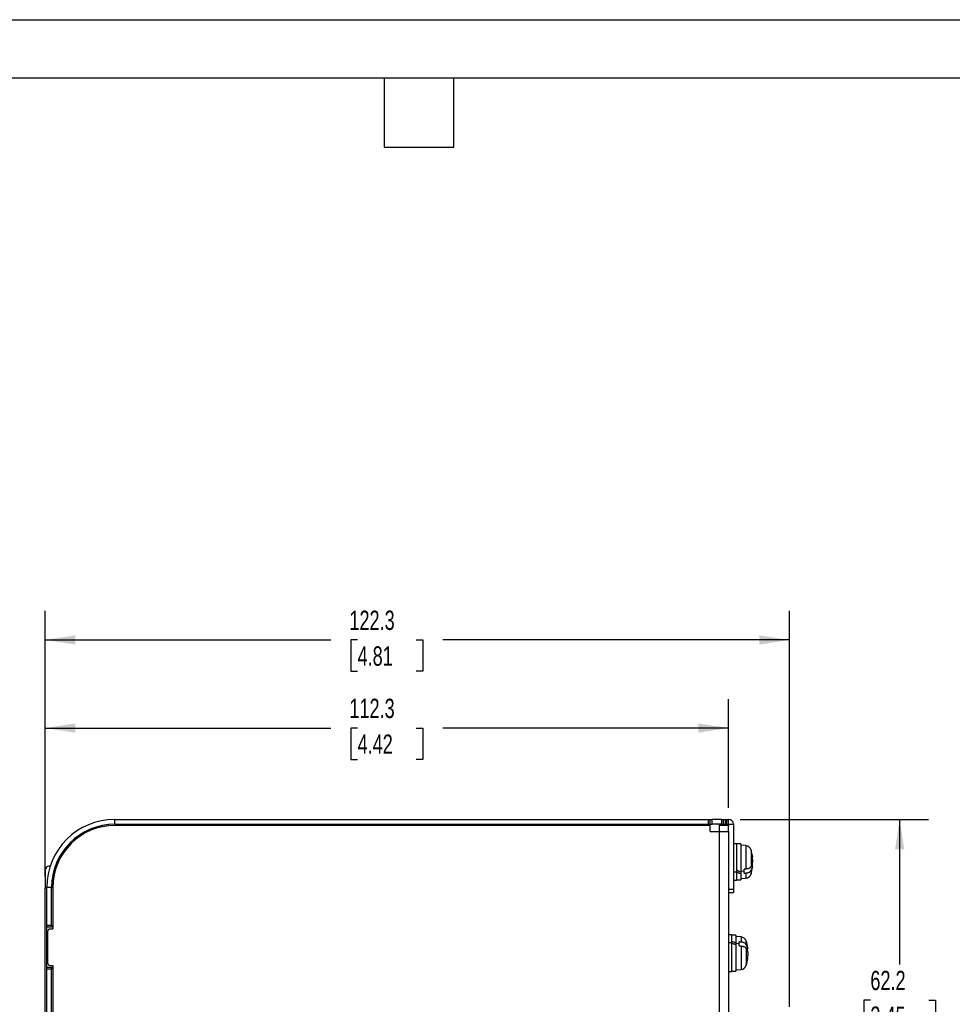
# Model space of a CAD drawing. Header units: millimetres. Extents: x 0 to 419, y 0 to 324.
# Tile 5 of 10: x 144 to 297, y 162 to 324. Entities that reach past the tile are written whole.
import ezdxf

# ---------------------------------------------------------------- set-up
doc = ezdxf.new("R2010")
doc.units = ezdxf.units.MM
doc.header["$LTSCALE"] = 1.5
doc.layers.add('DIMENSIONS', color=140, linetype='Continuous', lineweight=25)
doc.layers.add('TEXT', color=140, linetype='Continuous', lineweight=25)
doc.styles.add('SLDTEXTSTYLE0', font='TXT', dxfattribs={"width": 0.7})
doc.dimstyles.new('SLDDIMSTYLE1', dxfattribs={"dimtxt": 3.237012, "dimasz": 4.953, "dimexe": 0, "dimexo": 0.0625, "dimgap": 0.809253, "dimtad": 0, "dimtih": 1, "dimtoh": 1, "dimdec": 1, "dimrnd": 1e-09, "dimzin": 12, "dimdsep": 46, "dimtxsty": 'SLDTEXTSTYLE0', "dimsah": 1, "dimcen": 0.09, "dimadec": 0, "dimazin": 3, "dimtfac": 1, "dimtdec": 1, "dimtofl": 0, "dimtmove": 0, "dimatfit": 3, "dimfxl": 0, "dimfrac": 2, "dimtolj": 1, "dimtzin": 12, "dimarcsym": 0})

# ---------------------------------------------------------------- blocks, each defined once
blk = doc.blocks.new('_D_3')
at = {"layer": 'DIMENSIONS'}
for p, q in [((262.27, 192.44), (293.24, 192.44)), ((288.48, 192.44), (288.48, 168.6)), ((283.67, 162.73), (282.59, 162.73)), ((282.59, 162.73), (282.59, 157.59)), ((293.29, 162.73), (294.38, 162.73)), ((294.38, 162.73), (294.38, 157.59)), ((282.59, 157.59), (283.67, 157.59)), ((294.38, 157.59), (293.29, 157.59)), ((288.48, 130.29), (288.48, 156.86)), ((283.31, 130.29), (293.24, 130.29))]:
    blk.add_line(p, q, dxfattribs=at)
for points in [[(288.48, 192.44), (287.72, 187.49), (289.24, 187.49)], [(288.48, 130.29), (289.24, 135.24), (287.72, 135.24)]]:
    blk.add_solid(points, dxfattribs=at)
at = {"layer": 'DIMENSIONS', "char_height": 3.175, "attachment_point": 1, "style": 'SLDTEXTSTYLE0'}
for s, insert in [('62.2', (283.67, 167.55)), ('2.45', (283.67, 161.68))]:
    blk.add_mtext(s, dxfattribs=dict(at, insert=insert))
blk = doc.blocks.new('_D_5')
at = {"layer": 'DIMENSIONS'}
for p, q in [((148.12, 183.05), (148.12, 212.2)), ((260.37, 194.35), (260.37, 212.2)), ((148.12, 207.44), (195.05, 207.44)), ((199.43, 207.44), (198.34, 207.44)), ((198.34, 207.44), (198.34, 202.3)), ((209.05, 207.44), (210.14, 207.44)), ((210.14, 207.44), (210.14, 202.3)), ((260.37, 207.44), (213.44, 207.44)), ((198.34, 202.3), (199.43, 202.3)), ((210.14, 202.3), (209.05, 202.3))]:
    blk.add_line(p, q, dxfattribs=at)
for points in [[(148.12, 207.44), (153.07, 206.68), (153.07, 208.2)], [(260.37, 207.44), (255.42, 208.2), (255.42, 206.68)]]:
    blk.add_solid(points, dxfattribs=at)
at = {"layer": 'DIMENSIONS', "char_height": 3.175, "attachment_point": 1, "style": 'SLDTEXTSTYLE0'}
for s, insert in [('112.3', (198.09, 212.26)), ('4.42', (199.43, 206.39))]:
    blk.add_mtext(s, dxfattribs=dict(at, insert=insert))
blk = doc.blocks.new('_D_6')
at = {"layer": 'DIMENSIONS'}
for p, q in [((148.12, 183.05), (148.12, 226.68)), ((270.37, 161.65), (270.37, 226.68)), ((148.12, 221.92), (195.05, 221.92)), ((199.43, 221.92), (198.34, 221.92)), ((198.34, 221.92), (198.34, 216.78)), ((209.05, 221.92), (210.14, 221.92)), ((210.14, 221.92), (210.14, 216.78)), ((270.37, 221.92), (213.44, 221.92)), ((198.34, 216.78), (199.43, 216.78)), ((210.14, 216.78), (209.05, 216.78))]:
    blk.add_line(p, q, dxfattribs=at)
for points in [[(148.12, 221.92), (153.07, 221.16), (153.07, 222.68)], [(270.37, 221.92), (265.42, 222.68), (265.42, 221.16)]]:
    blk.add_solid(points, dxfattribs=at)
at = {"layer": 'DIMENSIONS', "char_height": 3.175, "attachment_point": 1, "style": 'SLDTEXTSTYLE0'}
for s, insert in [('122.3', (198.09, 226.74)), ('4.81', (199.43, 220.87))]:
    blk.add_mtext(s, dxfattribs=dict(at, insert=insert))

msp = doc.modelspace()

# ---------------------------------------------------------------- linework, layer by layer
at = {"color": 7, "linetype": 'Continuous'}
msp.add_line((0, 323.85), (419.1, 323.85), dxfattribs=at)
for p, q in [((159.57, 191.64), (159.57, 192.44)), ((159.57, 192.44), (257.07, 192.44)), ((159.57, 191.64), (257.07, 191.64)), ((257.37, 191.44), (159.57, 191.44)), ((257.07, 191.64), (257.07, 192.44)), ((257.07, 192.44), (257.37, 192.44)), ((257.07, 191.64), (257.37, 191.64)), ((257.37, 191.64), (257.37, 192.44)), ((257.37, 192.44), (257.67, 192.44)), ((257.37, 191.64), (257.67, 191.64)), ((257.37, 190.44), (257.37, 191.44)), ((257.67, 191.64), (257.67, 192.44)), ((259.27, 192.44), (257.67, 192.44)), ((259.27, 191.64), (257.67, 191.64)), ((258.87, 190.44), (258.87, 191.64)), ((260.37, 191.44), (258.87, 191.44)), ((259.27, 191.64), (259.27, 192.44)), ((259.27, 192.44), (259.57, 192.44)), ((259.27, 191.64), (259.57, 191.64)), ((259.57, 191.64), (259.57, 192.44)), ((259.57, 192.44), (259.87, 192.44)), ((259.57, 191.64), (259.87, 191.64)), ((259.87, 191.64), (259.87, 192.44)), ((259.87, 192.44), (260.07, 192.44)), ((259.87, 191.64), (260.07, 191.64)), ((260.07, 191.64), (260.07, 192.44)), ((260.07, 192.44), (260.37, 192.44)), ((260.07, 191.64), (260.37, 191.64)), ((260.37, 191.64), (260.37, 192.44)), ((260.37, 191.64), (261.17, 191.64)), ((260.37, 191.64), (260.37, 191.44)), ((260.37, 190.44), (260.37, 191.44)), ((261.17, 191.64), (261.17, 180.94)), ((257.37, 190.44), (258.87, 190.44)), ((258.87, 69.44), (258.87, 190.44)), ((258.87, 190.44), (260.37, 190.44)), ((260.37, 190.44), (260.37, 69.44)), ((261.67, 188.44), (261.17, 188.44)), ((261.67, 188.44), (261.67, 183.75)), ((262.37, 188.39), (261.67, 188.39)), ((262.37, 188.39), (262.37, 183.8)), ((263.22, 188.12), (262.37, 188.19)), ((263.22, 188.12), (263.22, 184.27)), ((150.49, 186.24), (150.45, 186.24)), ((264.09, 187.4), (264.09, 187.06)), ((264.09, 187.06), (264.09, 184.69)), ((264.22, 186.3), (264.32, 186.3)), ((264.32, 186.2), (264.24, 186.2)), ((264.32, 186.31), (264.32, 186.3)), ((264.32, 186.2), (264.32, 186.3)), ((148.93, 184.74), (148.69, 184.74)), ((149.69, 184.5), (149.69, 184.42)), ((264.32, 184.68), (264.09, 184.69)), ((264.32, 185.03), (264.21, 185.03)), ((264.32, 185.86), (264.32, 185.33)), ((264.32, 185.03), (264.32, 185.33)), ((264.32, 184.68), (264.32, 184.57)), ((148.19, 181.14), (148.19, 184.24)), ((261.67, 183.75), (261.17, 183.75)), ((261.67, 183.75), (261.67, 182.44)), ((262.94, 183.92), (262.37, 183.89)), ((262.37, 183.8), (262.37, 183.57)), ((262.37, 183.46), (262.37, 183.57)), ((262.37, 183.46), (262.37, 182.49)), ((262.94, 183.92), (262.94, 184.26)), ((262.94, 183.61), (262.94, 183.92)), ((263.22, 183.62), (263.22, 182.77)), ((264.09, 184.03), (264.09, 183.48)), ((149.17, 181.24), (148.37, 181.24)), ((148.37, 175.04), (148.37, 181.24)), ((149.17, 175.04), (149.17, 181.24)), ((149.37, 181.24), (149.37, 174.44)), ((261.17, 182.44), (261.67, 182.44)), ((261.67, 182.49), (262.37, 182.49)), ((262.37, 182.69), (263.22, 182.77)), ((148.37, 181.14), (148.12, 181.14)), ((148.12, 78.74), (148.12, 181.14)), ((260.37, 180.94), (261.17, 180.94)), ((260.37, 180.44), (261.17, 180.44)), ((261.17, 180.94), (261.17, 180.44)), ((148.37, 175.04), (149.17, 175.04)), ((148.37, 174.82), (148.37, 175.04)), ((148.37, 168.07), (148.37, 174.82)), ((149.17, 175.04), (149.17, 174.74)), ((149.17, 174.74), (148.37, 174.74)), ((148.57, 168.74), (148.57, 174.14)), ((148.87, 174.44), (149.37, 174.44)), ((260.87, 173.44), (260.37, 173.44)), ((260.87, 173.44), (260.87, 172.15)), ((261.57, 173.39), (260.87, 173.39)), ((261.57, 173.39), (261.57, 172.14)), ((262.42, 173.12), (261.57, 173.19)), ((260.87, 172.15), (260.37, 172.15)), ((260.87, 172.15), (260.87, 167.44)), ((261.57, 172.14), (261.57, 172.03)), ((261.57, 172.03), (261.57, 172.01)), ((261.57, 172.01), (261.57, 171.77)), ((262.14, 171.98), (261.57, 172.01)), ((261.57, 171.77), (261.57, 167.49)), ((262.14, 171.98), (262.14, 172.29)), ((262.14, 171.64), (262.14, 171.98)), ((262.42, 173.12), (262.42, 172.27)), ((262.42, 171.62), (262.42, 167.77)), ((263.29, 172.4), (263.29, 171.86)), ((263.29, 171.21), (263.29, 168.83)), ((263.29, 171.2), (263.52, 171.21)), ((263.42, 170.84), (263.52, 170.85)), ((263.52, 171.31), (263.52, 171.21)), ((263.52, 170.55), (263.52, 170.85)), ((263.52, 170.55), (263.52, 170.03)), ((148.87, 168.44), (149.37, 168.44)), ((149.37, 168.44), (149.37, 91.44)), ((263.29, 168.83), (263.29, 168.48)), ((263.52, 169.58), (263.42, 169.59)), ((263.44, 169.68), (263.52, 169.68)), ((263.52, 169.58), (263.52, 169.68)), ((263.52, 169.58), (263.52, 169.57)), ((148.37, 168.14), (149.17, 168.14)), ((148.37, 167.84), (148.37, 168.07)), ((149.17, 167.84), (148.37, 167.84)), ((148.37, 92.04), (148.37, 167.84)), ((149.17, 168.14), (149.17, 167.84)), ((149.17, 92.04), (149.17, 167.84)), ((260.37, 167.44), (260.87, 167.44)), ((260.87, 167.49), (261.57, 167.49)), ((261.57, 167.69), (262.42, 167.77))]:
    msp.add_line(p, q)
at = {"flags": 128}
for points in [[(263.22, 184.27), (263.06, 184.27), (262.94, 184.26)], [(262.94, 183.61), (263.09, 183.61), (263.22, 183.62)], [(262.42, 172.27), (262.26, 172.28), (262.14, 172.29)], [(262.14, 171.64), (262.29, 171.63), (262.42, 171.62)]]:
    msp.add_lwpolyline(points, dxfattribs=at)
for centre, radius, start, end in [((159.57, 181.24), 11.2, 90, 180), ((159.57, 181.24), 10.4, 90, 180), ((159.67, 181.14), 10.5, 90, 180), ((159.57, 181.24), 10.2, 90, 180), ((260.37, 191.64), 0.8, 0, 90), ((263.13, 187.12), 1, 16.257, 85), ((257.37, 185.44), 7, 7.1183, 16.257), ((259.38, 185.39), 5, 16.8346, 19.4589), ((259.49, 185.65), 4.87, 7.6884, 16.8338), ((261.86, 186.84), 2.3, 359.951, 5.4148), ((261.58, 186.84), 2.58, 354.8833, 359.9499), ((259.49, 185.2), 4.87, 7.6884, 16.8338), ((148.69, 184.24), 0.5, 90, 180), ((261.86, 185.83), 2.51, 332.9032, 348.6323), ((261.86, 185.17), 2.51, 332.9032, 348.6323), ((257.37, 185.44), 7, 343.743, 352.8817), ((259.53, 185.67), 4.83, 348.1428, 352.3299), ((263.13, 183.76), 1, 275, 343.743), ((148.87, 174.14), 0.3, 90, 180), ((262.33, 172.12), 1, 16.257, 85), ((256.57, 170.44), 7, 7.1183, 16.257), ((261.02, 170.71), 2.54, 11.2753, 26.907), ((261.02, 170.06), 2.54, 11.2753, 26.907), ((258.72, 170.68), 4.84, 343.1058, 352.2824), ((258.76, 170.21), 4.8, 7.6988, 11.9936), ((148.87, 168.74), 0.3, 180, 270), ((262.33, 168.76), 1, 275, 343.743), ((256.57, 170.44), 7, 343.743, 352.8817), ((258.61, 170.49), 4.97, 340.4734, 343.1056), ((258.72, 170.23), 4.84, 343.1058, 352.2824), ((260.74, 169.04), 2.62, 0.0492, 5.0779), ((261.02, 169.04), 2.34, 354.6297, 0.048)]:
    msp.add_arc(centre, radius, start, end)
for points, knots in [([(264.09, 184.69), (264.08, 184.67), (264.06, 184.63), (264.02, 184.58), (263.96, 184.52), (263.88, 184.46), (263.77, 184.4), (263.65, 184.35), (263.51, 184.31), (263.37, 184.29), (263.27, 184.28), (263.22, 184.27)], [0, 0, 0, 0, 0.0836, 0.166835, 0.250523, 0.375478, 0.500359, 0.624931, 0.750677, 0.875709, 1, 1, 1, 1]), ([(263.22, 183.62), (263.25, 183.62), (263.32, 183.63), (263.41, 183.64), (263.53, 183.66), (263.65, 183.7), (263.77, 183.75), (263.88, 183.81), (263.97, 183.88), (264.04, 183.95), (264.07, 184), (264.09, 184.03)], [0, 0, 0, 0, 0.0833388, 0.1663713, 0.2499625, 0.3751284, 0.5008934, 0.6250525, 0.7503214, 0.8750692, 1, 1, 1, 1]), ([(263.29, 171.86), (263.28, 171.88), (263.26, 171.91), (263.22, 171.97), (263.16, 172.02), (263.08, 172.09), (262.97, 172.14), (262.85, 172.2), (262.71, 172.23), (262.57, 172.26), (262.47, 172.27), (262.42, 172.27)], [0, 0, 0, 0, 0.0836004, 0.1668353, 0.2505229, 0.3754778, 0.5003593, 0.624931, 0.7506768, 0.8757086, 1, 1, 1, 1]), ([(262.42, 171.62), (262.45, 171.62), (262.52, 171.61), (262.61, 171.6), (262.73, 171.58), (262.85, 171.54), (262.97, 171.49), (263.08, 171.43), (263.17, 171.36), (263.24, 171.29), (263.27, 171.23), (263.29, 171.21)], [0, 0, 0, 0, 0.083339, 0.166371, 0.249962, 0.375128, 0.500893, 0.625052, 0.750321, 0.875069, 1, 1, 1, 1])]:
    msp.add_open_spline(points, degree=3, knots=knots)
for points in [[(261.67, 184.15), (261.9, 184.03), (262.14, 183.91), (262.37, 183.8)], [(262.37, 183.46), (262.14, 183.56), (261.9, 183.67), (261.67, 183.78)], [(260.87, 172.46), (261.1, 172.36), (261.34, 172.25), (261.57, 172.14)], [(261.57, 171.77), (261.34, 171.89), (261.1, 172.01), (260.87, 172.12)]]:
    msp.add_open_spline(points, degree=3)
at = {"layer": 'TEXT'}
for p, q in [((9.52, 314.32), (409.57, 314.32)), ((203.83, 302.89), (203.83, 314.32)), ((215.26, 302.89), (215.26, 314.32)), ((203.83, 302.89), (215.26, 302.89))]:
    msp.add_line(p, q, dxfattribs=at)

# ---------------------------------------------------------------- dimensions: what is measured, and where the dimension line sits
at = {"layer": 'DIMENSIONS'}
for base, p2, picture, middle in [((270.36968076, 221.92245823), (270.36968076, 159.74449601), '_D_6', (204.24143655, 221.92245823)), ((260.36968076, 207.44158252), (260.36968076, 192.44155752), '_D_5', (204.24143655, 207.44158252))]:
    dim = msp.add_linear_dim(base=base, p1=(148.11968076, 181.14155292), p2=p2, dimstyle='SLDDIMSTYLE1', dxfattribs=at)
    dim.commit()
    dim.dimension.update_dxf_attribs({"geometry": picture, "text_midpoint": middle, "dimtype": 160})
dim = msp.add_linear_dim(base=(288.48158629, 130.29155752), p1=(260.36968076, 192.44155752), p2=(281.40046078, 130.29155752), angle=90, dimstyle='SLDDIMSTYLE1', dxfattribs=at)
dim.commit()
dim.dimension.update_dxf_attribs({"geometry": '_D_3', "text_midpoint": (288.48158629, 162.73248642), "dimtype": 160})

doc.saveas('drawing.dxf')
